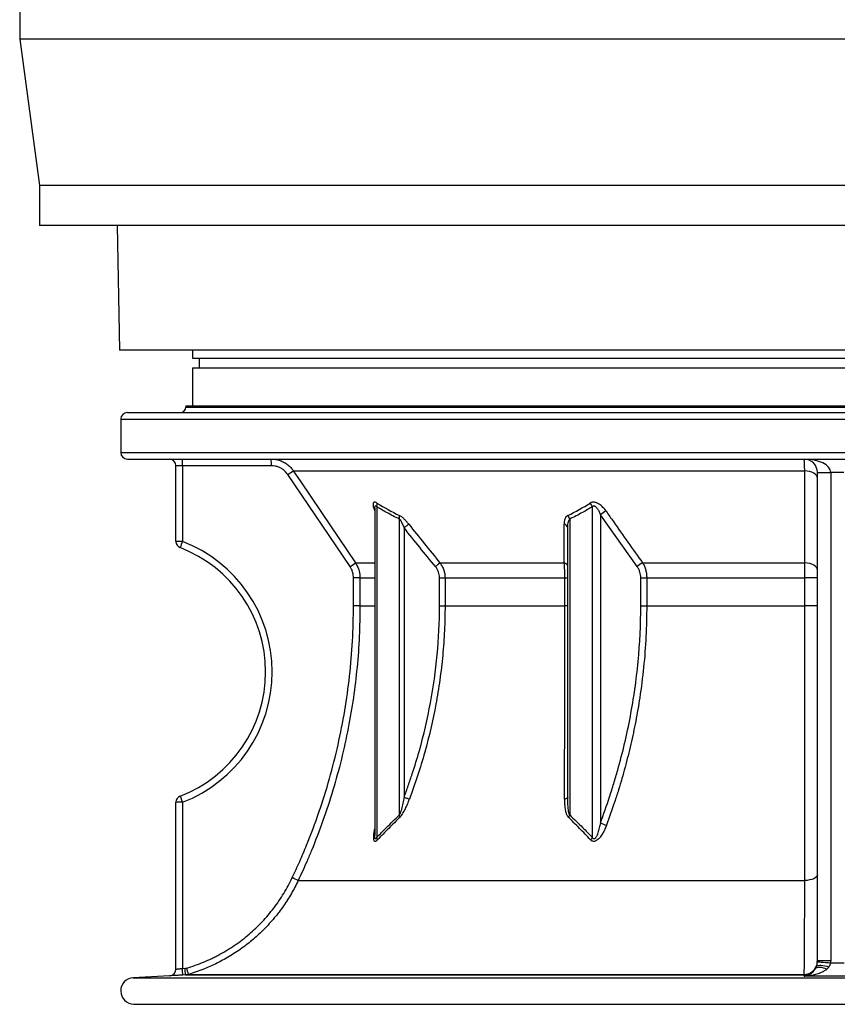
# Model space of a CAD drawing. Header units: millimetres. Extents: x 2016 to 3246, y 695 to 4145.
# Tile 1 of 8: x 2016 to 2631, y 695 to 1436. Entities that reach past the tile are written whole.
import ezdxf

# ---------------------------------------------------------------- set-up
doc = ezdxf.new("R2010")
doc.units = ezdxf.units.MM

msp = doc.modelspace()

# ---------------------------------------------------------------- linework, layer by layer
at = {"color": 7, "linetype": 'Continuous', "lineweight": 25}
for p, q in [((2015.92, 1481.1), (2015.92, 1421.1)), ((2015.92, 1421.1), (2030.92, 1311.1)), ((3245.92, 1421.1), (2015.92, 1421.1)), ((2030.92, 1311.1), (2030.92, 1281.1)), ((3230.92, 1311.1), (2030.92, 1311.1)), ((3230.92, 1281.1), (2030.92, 1281.1)), ((2089.28, 1281.1), (2090.92, 1187.21)), ((3170.92, 1187.21), (2090.92, 1187.21)), ((2145.92, 1187.21), (2145.92, 1181.41)), ((2145.92, 1181.41), (3115.92, 1181.41)), ((2150.92, 1181.41), (2150.92, 1174.11)), ((2145.92, 1174.11), (2145.92, 1145.41)), ((2145.92, 1174.11), (3115.92, 1174.11)), ((2096.92, 1140.41), (3164.92, 1140.41)), ((2140.92, 1145.41), (2140.92, 1144.41)), ((2140.92, 1145.41), (3120.92, 1145.41)), ((2091.92, 1135.41), (2091.92, 1110.41)), ((2096.92, 1105.41), (3164.92, 1105.41)), ((2138.35, 1100.41), (2133.42, 1100.41)), ((2133.42, 1043.49), (2133.42, 1100.41)), ((2138.35, 1100.41), (2138.35, 1043.49)), ((2205.21, 1100.41), (2138.35, 1100.41)), ((2221.73, 1096.6), (2606.41, 1096.6)), ((2264.4, 1024.56), (2217.65, 1093.8)), ((2615.92, 1095.41), (2625.92, 1095.41)), ((2615.92, 728.35), (2615.92, 1095.41)), ((2635.92, 1095.41), (2625.92, 1095.41)), ((2625.92, 1095.41), (2625.92, 728.35)), ((2283.03, 1068.51), (2283.03, 1068.53)), ((2283.03, 1068.48), (2283.03, 822.73)), ((2284.49, 1069.56), (2284.49, 820.85)), ((2446.65, 820.85), (2446.65, 1069.56)), ((2301.53, 837.81), (2301.53, 1060.26)), ((2429.62, 1060.26), (2429.62, 837.81)), ((2452.69, 1063.42), (2452.69, 831.83)), ((2480.32, 1024.56), (2452.69, 1063.42)), ((2305.07, 1053.68), (2305.07, 851.17)), ((2428.15, 851.17), (2428.15, 1053.68)), ((2138.35, 1043.49), (2133.42, 1043.49)), ((2332.03, 1027.36), (2425.5, 1027.36)), ((2484.5, 1027.36), (2606.47, 1027.36)), ((2266.96, 995.15), (2266.96, 1016.18)), ((2271.89, 1016.18), (2266.96, 1016.18)), ((2271.89, 1016.18), (2271.89, 995.15)), ((2331.73, 1016.18), (2335.84, 1016.18)), ((2331.73, 995.15), (2331.73, 1016.18)), ((2335.84, 1016.18), (2426, 1016.18)), ((2335.84, 1016.18), (2335.84, 995.15)), ((2426, 1016.18), (2428.15, 1016.18)), ((2426, 995.15), (2426, 1016.18)), ((2483.08, 995.15), (2483.08, 1016.18)), ((2483.08, 1016.18), (2487.57, 1016.18)), ((2487.57, 1016.18), (2606.59, 1016.18)), ((2487.57, 1016.18), (2487.57, 995.15)), ((2615.92, 1016.18), (2606.59, 1016.18)), ((2606.59, 995.15), (2606.59, 1016.18)), ((2271.89, 995.15), (2266.96, 995.15)), ((2331.73, 995.15), (2335.84, 995.15)), ((2335.84, 995.15), (2426, 995.15)), ((2428.15, 995.15), (2426, 995.15)), ((2483.08, 995.15), (2487.57, 995.15)), ((2487.57, 995.15), (2606.59, 995.15)), ((2615.92, 995.15), (2606.59, 995.15)), ((2138.35, 847.34), (2133.42, 847.34)), ((2133.42, 721.86), (2133.42, 847.34)), ((2138.35, 847.34), (2138.35, 722.37)), ((2283.04, 822.48), (2283.05, 822.73)), ((2225.41, 788.51), (2606.46, 788.51)), ((2615.88, 727.39), (2615.92, 728.35)), ((2615.92, 728.35), (2625.92, 728.35)), ((2138.35, 722.37), (2140.37, 722.47)), ((2614.5, 722.34), (2615.28, 724.1)), ((2128.68, 716.86), (2101.39, 715.43)), ((2140.56, 717.48), (2138.54, 717.37)), ((2140.56, 717.48), (2605.94, 717.48)), ((2142.87, 717.88), (2606.06, 717.88)), ((2605.94, 716.58), (2605.94, 717.48)), ((2105.02, 695.41), (3156.82, 695.41))]:
    msp.add_line(p, q, dxfattribs=at)
at = {"color": 1, "linetype": 'Continuous', "lineweight": 25}
for p, q in [((2140.92, 1144.41), (3120.92, 1144.41)), ((2091.92, 1135.41), (3169.92, 1135.41)), ((2091.92, 1110.41), (3169.92, 1110.41)), ((2268.47, 1027.36), (2283.03, 1027.36)), ((2271.89, 1016.18), (2283.03, 1016.18)), ((2271.89, 995.15), (2283.03, 995.15)), ((2101.39, 715.43), (3160.44, 715.43)), ((2101.69, 695.45), (3160.14, 695.45))]:
    msp.add_line(p, q, dxfattribs=at)
at = {"color": 7, "linetype": 'Continuous', "lineweight": 25, "flags": 128}
for points in [[(2221.73, 1096.6), (2227.32, 1088.31), (2249.7, 1055.16), (2268.47, 1027.36)], [(2615.92, 1091), (2615.73, 1092.06), (2615.2, 1093.08), (2614.33, 1094.03), (2613.16, 1094.86), (2611.73, 1095.56), (2610.08, 1096.09), (2608.29, 1096.44), (2606.41, 1096.6)], [(2606.47, 1027.36), (2606.46, 1043.93), (2606.41, 1096.6)], [(2308.56, 1056.47), (2308.29, 1056.25), (2307.95, 1055.98), (2307.56, 1055.67), (2307.12, 1055.32), (2306.64, 1054.94), (2306.13, 1054.53), (2305.6, 1054.11), (2305.07, 1053.68)], [(2332.03, 1027.36), (2331.75, 1027.13), (2331.42, 1026.86), (2331.03, 1026.55), (2330.6, 1026.2), (2330.14, 1025.81), (2329.65, 1025.41), (2329.13, 1024.99), (2328.61, 1024.56)], [(2615.92, 1021.77), (2615.74, 1022.82), (2615.21, 1023.84), (2614.34, 1024.78), (2613.18, 1025.62), (2611.76, 1026.31), (2610.13, 1026.85), (2608.34, 1027.2), (2606.47, 1027.36)], [(2305.07, 851.17), (2305.67, 850.95), (2306.26, 850.73), (2306.83, 850.51), (2307.38, 850.31), (2307.88, 850.12), (2308.34, 849.95), (2308.74, 849.8), (2309.09, 849.67)], [(2428.15, 851.17), (2428.11, 850.95), (2427.99, 850.73), (2427.78, 850.51), (2427.5, 850.31), (2427.15, 850.12), (2426.73, 849.95), (2426.25, 849.8), (2425.72, 849.67)], [(2615.92, 792.79), (2615.74, 791.98), (2615.21, 791.2), (2614.34, 790.48), (2613.18, 789.84), (2611.75, 789.31), (2610.12, 788.9), (2608.33, 788.63), (2606.46, 788.51)], [(2615.88, 727.39), (2616.11, 727.38), (2616.71, 727.33), (2617.65, 727.25), (2618.89, 727.16), (2620.39, 727.04), (2622.09, 726.9), (2623.93, 726.75), (2625.85, 726.6)], [(2614.5, 722.34), (2614.99, 722.84), (2615.7, 723.18), (2616.61, 723.37), (2617.68, 723.39), (2618.9, 723.25), (2620.23, 722.95), (2621.64, 722.5), (2623.08, 721.91)], [(2615.28, 724.1), (2615.73, 724.45), (2616.45, 724.68), (2617.41, 724.81), (2618.58, 724.81), (2619.93, 724.69), (2621.42, 724.45), (2623.01, 724.11), (2624.64, 723.66)]]:
    msp.add_lwpolyline(points, dxfattribs=at)
at = {"color": 7, "linetype": 'Continuous', "lineweight": 25}
for centre, radius, start, end in [((2096.92, 1135.41), 5, 90, 180), ((2136.92, 1144.41), 4, 270, 0), ((2096.92, 1110.41), 5, 180, 270), ((2128.42, 1100.41), 5, 0, 90), ((2048.76, 1101.66), 89.59, 359.20099, 2.39922), ((2115.68, 1101.66), 89.53, 359.19985, 2.40036), ((2605.92, 1095.41), 10, 0, 90), ((2125.22, 1232.83), 166.95, 303.61664, 305.31233), ((2279.72, 1071.16), 5.03, 341.4617, 13.74696), ((2439.45, 1067.34), 7.54, 17.11287, 41.68837), ((2296.34, 1061.64), 5.37, 345.01137, 15.19627), ((2422.47, 1058.5), 7.36, 13.79039, 38.19915), ((2462.5, 1052.93), 14.36, 112.33284, 133.08838), ((2424.82, 1053.14), 3.38, 9.10092, 80.39486), ((2138.42, 1043.49), 5, 180, 249.07517), ((2226.79, 1008.34), 95.17, 158.3282, 161.32394), ((2100.92, 945.41), 100, 290.92483, 69.07517), ((2100.85, 945.41), 105, 290.92483, 69.07517), ((2171.03, 1164.94), 168.59, 303.62989, 305.30886), ((2424.84, 1024.08), 3.35, 8.34269, 78.63352), ((2490.2, 1014.33), 14.22, 113.64791, 133.99054), ((2138.42, 847.34), 5, 110.92483, 180), ((2226.8, 882.49), 95.18, 198.67616, 201.67158), ((2296.86, 835.54), 5.19, 6.93071, 25.95024), ((2422.66, 841.13), 7.7, 319.87912, 334.48289), ((2463.02, 852.6), 23.2, 243.55753, 255.70048), ((2280.28, 818.54), 4.8, 5.80667, 28.73413), ((2439.65, 824.58), 7.93, 315.61856, 331.99505), ((2128.26, 592.23), 219.01, 63.66745, 64.95859), ((2128.42, 721.86), 5, 272.9864, 360), ((2128.42, 721.86), 5, 295.37631, 0), ((2048.65, 716.42), 89.89, 0.60728, 3.7925), ((2050.67, 716.53), 89.89, 0.60726, 3.79252), ((2051.42, 694.75), 94.34, 14.19282, 17.21817), ((2605.92, 727.48), 10, 270.13827, 329.08703), ((2606.03, 727.86), 9.98, 270.16813, 337.85903), ((2101.92, 705.45), 10, 93, 268.7312), ((2605.06, 717.96), 1, 331.52077, 355.43563), ((2105.02, 845.41), 150, 268.7312, 270)]:
    msp.add_arc(centre, radius, start, end, dxfattribs=at)
at = {"color": 1, "linetype": 'Continuous', "lineweight": 25}
msp.add_arc((2128.42, 721.86), 5, 272.99999, 295.37631, dxfattribs=at)
at = {"color": 7, "linetype": 'Continuous', "lineweight": 25}
msp.add_ellipse((2605.92, 1095.41), major_axis=(20, 0), ratio=0.5, start_param=0, end_param=1.570796, dxfattribs=at)
for points, knots in [([(2205.14, 1105.41), (2206.25, 1105.36), (2208.5, 1105.25), (2211.77, 1104.38), (2214.88, 1103), (2217.58, 1101.18), (2219.92, 1099.04), (2221.12, 1097.42), (2221.73, 1096.6)], [0, 0, 0, 0, 0.170251, 0.345441, 0.515703, 0.69091, 0.843686, 1, 1, 1, 1]), ([(2606.41, 1096.6), (2606.39, 1097.49), (2606.35, 1099.29), (2606.27, 1101.51), (2606.19, 1103.31), (2606.1, 1104.54), (2606, 1105.28), (2605.95, 1105.37), (2605.92, 1105.41)], [0, 0, 0, 0, 0.170158, 0.345255, 0.515337, 0.690347, 0.843397, 1, 1, 1, 1]), ([(2217.65, 1093.8), (2216.7, 1094.98), (2215.22, 1096.82), (2212.53, 1098.58), (2210.23, 1099.62), (2207.75, 1100.29), (2206.06, 1100.37), (2205.21, 1100.41)], [0, 0, 0, 0, 0.308448, 0.4788639, 0.6542264, 0.8246432, 1, 1, 1, 1]), ([(2284.61, 1072.35), (2284.4, 1072.48), (2284.19, 1072.6), (2283.79, 1072.78), (2283.6, 1072.86), (2283.24, 1072.96), (2283.07, 1072.99), (2282.76, 1073.01), (2282.62, 1072.99), (2282.37, 1072.91), (2282.26, 1072.85), (2282.07, 1072.68), (2281.99, 1072.58), (2281.87, 1072.34), (2281.82, 1072.2), (2281.75, 1071.91), (2281.73, 1071.74), (2281.71, 1071.22), (2281.73, 1070.83), (2281.86, 1070), (2281.96, 1069.56), (2282.32, 1068.19), (2282.67, 1067.22), (2283.08, 1066.21)], [0, 0, 0, 0, 0.0625, 0.0625, 0.125, 0.125, 0.1875, 0.1875, 0.25, 0.25, 0.3125, 0.3125, 0.375, 0.375, 0.4375, 0.4375, 0.5, 0.5, 0.625, 0.625, 0.75, 0.75, 1, 1, 1, 1]), ([(2301.53, 1060.26), (2298.29, 1061.89), (2292.56, 1064.77), (2286.94, 1068.11), (2284.49, 1069.56)], [0, 0, 0, 0, 0.564148, 1, 1, 1, 1]), ([(2446.65, 1069.56), (2444.21, 1068.11), (2438.59, 1064.77), (2432.85, 1061.89), (2429.62, 1060.26)], [0, 0, 0, 0, 0.435852, 1, 1, 1, 1]), ([(2457.04, 1066.21), (2456.69, 1066.72), (2456.32, 1067.21), (2455.53, 1068.19), (2455.11, 1068.66), (2454.23, 1069.57), (2453.77, 1070.01), (2452.78, 1070.83), (2452.26, 1071.23), (2451.44, 1071.74), (2451.16, 1071.91), (2450.59, 1072.2), (2450.3, 1072.34), (2449.7, 1072.58), (2449.41, 1072.68), (2448.81, 1072.85), (2448.5, 1072.91), (2447.91, 1072.99), (2447.62, 1073.01), (2447.05, 1072.99), (2446.77, 1072.96), (2445.97, 1072.8), (2445.5, 1072.61), (2445.08, 1072.35)], [0, 0, 0, 0, 0.125, 0.125, 0.25, 0.25, 0.375, 0.375, 0.5, 0.5, 0.5625, 0.5625, 0.625, 0.625, 0.6875, 0.6875, 0.75, 0.75, 0.8125, 0.8125, 0.875, 0.875, 1, 1, 1, 1]), ([(2446.65, 1069.56), (2446.77, 1069.7), (2446.9, 1069.83), (2447.2, 1070.04), (2447.37, 1070.13), (2447.65, 1070.19), (2447.74, 1070.2), (2447.94, 1070.21), (2448.04, 1070.2), (2448.24, 1070.16), (2448.34, 1070.13), (2448.53, 1070.05), (2448.62, 1070.01), (2448.9, 1069.85), (2449.07, 1069.73), (2449.41, 1069.44), (2449.56, 1069.29), (2450, 1068.81), (2450.26, 1068.46), (2450.74, 1067.73), (2450.96, 1067.35), (2451.37, 1066.59), (2451.55, 1066.2), (2452.09, 1065.03), (2452.41, 1064.22), (2452.69, 1063.42)], [0, 0, 0, 0, 0.0625, 0.0625, 0.125, 0.125, 0.15625, 0.15625, 0.1875, 0.1875, 0.21875, 0.21875, 0.25, 0.25, 0.3125, 0.3125, 0.375, 0.375, 0.5, 0.5, 0.625, 0.625, 0.75, 0.75, 1, 1, 1, 1]), ([(2308.56, 1056.47), (2308.02, 1057.15), (2307.47, 1057.81), (2306.62, 1058.76), (2306.33, 1059.08), (2305.74, 1059.69), (2305.44, 1059.99), (2304.85, 1060.57), (2304.55, 1060.85), (2303.94, 1061.39), (2303.63, 1061.65), (2302.71, 1062.36), (2302.11, 1062.77), (2301.52, 1063.05)], [0, 0, 0, 0, 0.25, 0.25, 0.375, 0.375, 0.5, 0.5, 0.625, 0.625, 0.75, 0.75, 1, 1, 1, 1]), ([(2301.53, 1060.26), (2301.87, 1059.84), (2302.68, 1058.84), (2303.86, 1056.53), (2304.63, 1054.71), (2305.07, 1053.68)], [0, 0, 0, 0, 0.232069, 0.562598, 1, 1, 1, 1]), ([(2428.25, 1063.05), (2427.96, 1062.91), (2427.7, 1062.74), (2427.23, 1062.34), (2427.02, 1062.12), (2426.46, 1061.4), (2426.18, 1060.86), (2425.75, 1059.69), (2425.6, 1059.08), (2425.42, 1057.8), (2425.38, 1057.15), (2425.38, 1056.47)], [0, 0, 0, 0, 0.125, 0.125, 0.25, 0.25, 0.5, 0.5, 0.75, 0.75, 1, 1, 1, 1]), ([(2428.15, 1053.68), (2428.2, 1054.93), (2428.27, 1056.85), (2428.79, 1059.11), (2429.38, 1059.93), (2429.62, 1060.26)], [0, 0, 0, 0, 0.529934, 0.809998, 1, 1, 1, 1]), ([(2457.04, 1066.21), (2458.85, 1063.62), (2467.92, 1050.59), (2477.13, 1037.69), (2484.5, 1027.36)], [0, 0, 0, 0, 0.1991885, 1, 1, 1, 1]), ([(2266.96, 1016.18), (2266.87, 1017.46), (2266.71, 1019.57), (2265.71, 1022.39), (2264.84, 1023.83), (2264.4, 1024.56)], [0, 0, 0, 0, 0.431597, 0.711737, 1, 1, 1, 1]), ([(2268.47, 1027.36), (2269.04, 1026.41), (2270.2, 1024.49), (2271.55, 1020.73), (2271.76, 1017.88), (2271.89, 1016.18)], [0, 0, 0, 0, 0.280134, 0.568382, 1, 1, 1, 1]), ([(2331.73, 1016.18), (2331.69, 1016.9), (2331.62, 1018.37), (2331, 1020.55), (2330.03, 1022.67), (2329.09, 1023.93), (2328.61, 1024.56)], [0, 0, 0, 0, 0.238101, 0.48379, 0.738162, 1, 1, 1, 1]), ([(2332.03, 1027.36), (2332.6, 1026.53), (2333.76, 1024.83), (2334.93, 1022.04), (2335.69, 1019.13), (2335.79, 1017.17), (2335.84, 1016.18)], [0, 0, 0, 0, 0.252837, 0.512235, 0.752871, 1, 1, 1, 1]), ([(2426, 1016.18), (2426, 1017.18), (2425.98, 1019.21), (2425.88, 1022.13), (2425.72, 1024.9), (2425.57, 1026.53), (2425.5, 1027.36)], [0, 0, 0, 0, 0.249236, 0.505787, 0.749871, 1, 1, 1, 1]), ([(2483.08, 1016.18), (2483.05, 1016.89), (2482.98, 1018.34), (2482.45, 1020.51), (2481.59, 1022.64), (2480.75, 1023.92), (2480.32, 1024.56)], [0, 0, 0, 0, 0.234056, 0.475667, 0.733837, 1, 1, 1, 1]), ([(2484.5, 1027.36), (2484.96, 1026.52), (2485.91, 1024.8), (2486.86, 1021.99), (2487.46, 1019.09), (2487.54, 1017.16), (2487.57, 1016.18)], [0, 0, 0, 0, 0.256478, 0.519893, 0.756762, 1, 1, 1, 1]), ([(2606.59, 1016.18), (2606.59, 1017.28), (2606.59, 1019.52), (2606.55, 1023.39), (2606.5, 1025.87), (2606.47, 1027.36)], [0, 0, 0, 0, 0.279892, 0.567877, 1, 1, 1, 1]), ([(2220.96, 790.65), (2222.87, 794.67), (2224.72, 798.72), (2227.41, 804.84), (2228.29, 806.88), (2230.03, 810.98), (2230.88, 813.04), (2235.07, 823.34), (2238.18, 831.63), (2246.78, 856.65), (2251.54, 873.52), (2259.2, 907.63), (2262.09, 924.87), (2265.97, 959.72), (2266.96, 977.34), (2266.96, 995.15)], [0, 0, 0, 0, 0.0625, 0.0625, 0.09375, 0.09375, 0.125, 0.125, 0.25, 0.25, 0.5, 0.5, 0.75, 0.75, 1, 1, 1, 1]), ([(2271.89, 995.15), (2271.78, 987.44), (2271.57, 972.01), (2269.84, 948.92), (2267.09, 925.93), (2263.17, 902.8), (2258.05, 879.61), (2251.71, 856.39), (2244.22, 833.51), (2237.43, 815.83), (2231.12, 800.85), (2227.66, 793.37), (2225.41, 788.51)], [0, 0, 0, 0, 0.108324, 0.216773, 0.325222, 0.433546, 0.546131, 0.658856, 0.771581, 0.884166, 0.92482, 1, 1, 1, 1]), ([(2305.07, 851.17), (2306.15, 854.07), (2307.21, 856.98), (2309.25, 862.82), (2310.24, 865.74), (2313.12, 874.52), (2314.9, 880.4), (2319.87, 898.11), (2322.65, 910.01), (2327.14, 934), (2328.85, 946.09), (2331.14, 970.47), (2331.73, 982.76), (2331.73, 995.15)], [0, 0, 0, 0, 0.0625, 0.0625, 0.125, 0.125, 0.25, 0.25, 0.5, 0.5, 0.75, 0.75, 1, 1, 1, 1]), ([(2335.84, 995.15), (2335.84, 988.94), (2335.69, 982.72), (2335.11, 970.31), (2334.68, 964.11), (2333.81, 954.84), (2333.49, 951.75), (2332.77, 945.58), (2332.37, 942.49), (2331.09, 933.27), (2330.09, 927.16), (2326.69, 908.92), (2323.89, 896.89), (2317.25, 873.09), (2313.42, 861.32), (2309.09, 849.67)], [0, 0, 0, 0, 0.125, 0.125, 0.25, 0.25, 0.3125, 0.3125, 0.375, 0.375, 0.5, 0.5, 0.75, 0.75, 1, 1, 1, 1]), ([(2425.72, 849.67), (2425.73, 852.6), (2425.74, 855.54), (2425.76, 861.44), (2425.77, 864.39), (2425.8, 873.27), (2425.82, 879.21), (2425.87, 897.11), (2425.9, 909.13), (2425.95, 933.37), (2425.97, 945.59), (2426, 970.22), (2426, 982.64), (2426, 995.15)], [0, 0, 0, 0, 0.0625, 0.0625, 0.125, 0.125, 0.25, 0.25, 0.5, 0.5, 0.75, 0.75, 1, 1, 1, 1]), ([(2452.69, 831.83), (2455.13, 838.3), (2457.44, 844.84), (2460.71, 854.74), (2461.76, 858.06), (2463.8, 864.72), (2464.78, 868.05), (2469.5, 884.76), (2472.68, 898.25), (2477.81, 925.49), (2479.77, 939.24), (2482.4, 966.99), (2483.08, 981), (2483.08, 995.15)], [0, 0, 0, 0, 0.125, 0.125, 0.1875, 0.1875, 0.25, 0.25, 0.5, 0.5, 0.75, 0.75, 1, 1, 1, 1]), ([(2487.57, 995.15), (2487.46, 987.43), (2487.23, 971.96), (2485.39, 948.85), (2482.72, 927.63), (2479.38, 908.33), (2475.7, 890.9), (2471.38, 873.68), (2467.2, 859.25), (2462.56, 844.7), (2459.38, 835.91), (2457.29, 830.12)], [0, 0, 0, 0, 0.13643, 0.27298, 0.409417, 0.514909, 0.620498, 0.726095, 0.831598, 0.889174, 1, 1, 1, 1]), ([(2606.46, 788.51), (2606.47, 796.04), (2606.49, 811.09), (2606.51, 834.3), (2606.53, 858.1), (2606.55, 882.47), (2606.57, 907.36), (2606.58, 931.21), (2606.59, 953.61), (2606.59, 974.51), (2606.59, 988.27), (2606.59, 995.15)], [0, 0, 0, 0, 0.1161697, 0.2324163, 0.3485859, 0.4676401, 0.5867772, 0.7058313, 0.8067236, 0.9032731, 1, 1, 1, 1]), ([(2305.07, 851.17), (2304.77, 849.67), (2304.18, 846.65), (2303.31, 842.98), (2302.49, 840.19), (2301.97, 838.71), (2301.61, 837.97), (2301.53, 837.81)], [0, 0, 0, 0, 0.3290384, 0.6593318, 0.8084842, 0.9595015, 1, 1, 1, 1]), ([(2302.02, 836.17), (2302.21, 836.36), (2302.41, 836.57), (2302.79, 837.02), (2302.97, 837.25), (2303.51, 837.98), (2303.85, 838.5), (2304.51, 839.57), (2304.83, 840.13), (2305.44, 841.27), (2305.74, 841.85), (2306.6, 843.6), (2307.13, 844.8), (2308.15, 847.21), (2308.63, 848.43), (2309.09, 849.67)], [0, 0, 0, 0, 0.0625, 0.0625, 0.125, 0.125, 0.25, 0.25, 0.375, 0.375, 0.5, 0.5, 0.75, 0.75, 1, 1, 1, 1]), ([(2425.72, 849.67), (2425.71, 848.43), (2425.74, 847.21), (2425.87, 844.78), (2425.98, 843.59), (2426.25, 841.84), (2426.35, 841.27), (2426.61, 840.14), (2426.75, 839.59), (2427.03, 838.78), (2427.12, 838.51), (2427.34, 837.99), (2427.46, 837.73), (2427.73, 837.24), (2427.87, 837.01), (2428.19, 836.57), (2428.36, 836.36), (2428.56, 836.17)], [0, 0, 0, 0, 0.25, 0.25, 0.5, 0.5, 0.625, 0.625, 0.75, 0.75, 0.8125, 0.8125, 0.875, 0.875, 0.9375, 0.9375, 1, 1, 1, 1]), ([(2429.62, 837.81), (2429.39, 838.43), (2428.72, 840.21), (2428.41, 843.54), (2428.18, 847.37), (2428.16, 849.94), (2428.15, 851.17)], [0, 0, 0, 0, 0.151909, 0.439304, 0.730702, 1, 1, 1, 1]), ([(2284.49, 820.85), (2286.93, 823.37), (2292.53, 829.17), (2298.28, 834.69), (2301.53, 837.81)], [0, 0, 0, 0, 0.43385, 1, 1, 1, 1]), ([(2429.62, 837.81), (2432.87, 834.69), (2438.62, 829.17), (2444.22, 823.37), (2446.65, 820.85)], [0, 0, 0, 0, 0.56615, 1, 1, 1, 1]), ([(2302.02, 836.17), (2299.14, 833.42), (2296.29, 830.6), (2290.64, 824.88), (2287.84, 821.97), (2285.06, 819.03)], [0, 0, 0, 0, 0.5, 0.5, 1, 1, 1, 1]), ([(2445.32, 819.03), (2442.57, 821.97), (2439.8, 824.88), (2434.22, 830.6), (2431.4, 833.42), (2428.56, 836.17)], [0, 0, 0, 0, 0.5, 0.5, 1, 1, 1, 1]), ([(2457.29, 830.12), (2456.89, 829.08), (2456.08, 826.99), (2454.56, 823.97), (2452.84, 821.35), (2451.07, 819.4), (2449.49, 818.3), (2448.1, 817.85), (2446.91, 817.94), (2445.98, 818.39), (2445.53, 818.83), (2445.32, 819.03)], [0, 0, 0, 0, 0.173491, 0.347107, 0.519421, 0.650625, 0.74423, 0.81326, 0.88248, 0.946814, 1, 1, 1, 1]), ([(2452.69, 831.83), (2452.45, 830.57), (2452.19, 829.32), (2451.59, 826.83), (2451.25, 825.6), (2450.64, 823.77), (2450.42, 823.17), (2450.04, 822.28), (2449.9, 821.98), (2449.61, 821.41), (2449.45, 821.13), (2449.18, 820.73), (2449.09, 820.6), (2448.89, 820.35), (2448.78, 820.23), (2448.55, 820.02), (2448.42, 819.92), (2448.15, 819.78), (2448, 819.74), (2447.79, 819.74), (2447.71, 819.75), (2447.58, 819.79), (2447.51, 819.82), (2447.33, 819.92), (2447.22, 820.01), (2447.03, 820.22), (2446.94, 820.34), (2446.79, 820.59), (2446.72, 820.72), (2446.65, 820.85)], [0, 0, 0, 0, 0.25, 0.25, 0.5, 0.5, 0.625, 0.625, 0.6875, 0.6875, 0.75, 0.75, 0.78125, 0.78125, 0.8125, 0.8125, 0.84375, 0.84375, 0.875, 0.875, 0.890625, 0.890625, 0.90625, 0.90625, 0.9375, 0.9375, 0.96875, 0.96875, 1, 1, 1, 1]), ([(2141.52, 722.67), (2145.86, 723.95), (2150.11, 725.46), (2156.36, 728.05), (2158.42, 728.97), (2161.48, 730.43), (2162.5, 730.93), (2164.5, 731.96), (2165.5, 732.49), (2170.43, 735.17), (2174.24, 737.52), (2181.59, 742.58), (2185.12, 745.3), (2190.22, 749.67), (2191.89, 751.17), (2195.15, 754.27), (2196.75, 755.88), (2201.4, 760.79), (2204.3, 764.21), (2209.72, 771.3), (2212.24, 774.98), (2216.89, 782.61), (2219.03, 786.56), (2220.96, 790.65)], [0, 0, 0, 0, 0.125, 0.125, 0.1875, 0.1875, 0.21875, 0.21875, 0.25, 0.25, 0.375, 0.375, 0.5, 0.5, 0.5625, 0.5625, 0.625, 0.625, 0.75, 0.75, 0.875, 0.875, 1, 1, 1, 1]), ([(2225.41, 788.51), (2223.75, 785.22), (2220.43, 778.63), (2214.38, 769.22), (2207.55, 760.25), (2199.96, 751.89), (2191.78, 744.28), (2183, 737.37), (2173.57, 731.16), (2163.95, 725.97), (2153.74, 721.4), (2146.72, 719.12), (2142.87, 717.88)], [0, 0, 0, 0, 0.098836, 0.197671, 0.29938, 0.401089, 0.499922, 0.598755, 0.700456, 0.802157, 0.891634, 1, 1, 1, 1]), ([(2606.06, 717.88), (2606.08, 719.21), (2606.1, 720.77), (2606.13, 724.32), (2606.15, 726.31), (2606.19, 730.74), (2606.21, 733.17), (2606.23, 737.14), (2606.24, 738.53), (2606.26, 741.38), (2606.27, 742.85), (2606.3, 747.38), (2606.31, 750.58), (2606.35, 757.3), (2606.36, 760.84), (2606.38, 765.47), (2606.39, 766.41), (2606.39, 768.3), (2606.4, 769.26), (2606.41, 772.17), (2606.42, 774.14), (2606.44, 780.14), (2606.45, 784.26), (2606.46, 788.51)], [0, 0, 0, 0, 0.125, 0.125, 0.25, 0.25, 0.375, 0.375, 0.4375, 0.4375, 0.5, 0.5, 0.625, 0.625, 0.75, 0.75, 0.78125, 0.78125, 0.8125, 0.8125, 0.875, 0.875, 1, 1, 1, 1]), ([(2615.28, 724.1), (2615.28, 724.1), (2615.42, 724.59), (2615.68, 725.62), (2615.81, 726.8), (2615.88, 727.39)], [0, 0, 0, 0, 0.00438, 0.493718, 1, 1, 1, 1]), ([(2625.85, 726.6), (2625.76, 726.06), (2625.6, 725.55), (2625.29, 724.82), (2625.17, 724.58), (2624.92, 724.11), (2624.78, 723.88), (2624.64, 723.66)], [0, 0, 0, 0, 0.5, 0.5, 0.75, 0.75, 1, 1, 1, 1]), ([(2133.42, 721.86), (2133.42, 721.86), (2133.45, 721.86), (2133.54, 721.87), (2133.58, 721.87), (2133.67, 721.88), (2133.73, 721.89), (2133.91, 721.91), (2134.07, 721.92), (2134.42, 721.96), (2134.63, 721.98), (2135.09, 722.03), (2135.33, 722.05), (2135.87, 722.11), (2136.16, 722.14), (2136.75, 722.2), (2137.06, 722.23), (2137.7, 722.3), (2138.02, 722.33), (2138.35, 722.37)], [0, 0, 0, 0, 0.125, 0.125, 0.1875, 0.1875, 0.25, 0.25, 0.375, 0.375, 0.5, 0.5, 0.625, 0.625, 0.75, 0.75, 0.875, 0.875, 1, 1, 1, 1]), ([(2605.94, 716.58), (2605.95, 716.58), (2606.76, 716.67), (2608.21, 717.01), (2610.26, 717.95), (2611.89, 719.11), (2613.25, 720.47), (2614.04, 721.55), (2614.44, 722.24), (2614.5, 722.34)], [0, 0, 0, 0, 0.001427, 0.273532, 0.485045, 0.696352, 0.835782, 0.97492, 1, 1, 1, 1]), ([(2623.08, 721.91), (2622.96, 721.81), (2622.17, 721.14), (2620.57, 720.11), (2617.85, 718.81), (2614.6, 717.73), (2610.49, 716.89), (2607.59, 716.63), (2605.95, 716.58), (2605.94, 716.58)], [0, 0, 0, 0, 0.025069, 0.164168, 0.303561, 0.514881, 0.726406, 0.998574, 1, 1, 1, 1]), ([(2138.54, 717.37), (2137.84, 717.34), (2136.03, 717.24), (2133.26, 717.1), (2130.73, 716.97), (2129.01, 716.88), (2128.79, 716.87), (2128.68, 716.86)], [0, 0, 0, 0, 0.134497, 0.351186, 0.567571, 0.783795, 1, 1, 1, 1]), ([(2655.89, 716.58), (2647.56, 716.6), (2630.92, 716.63), (2614.27, 716.6), (2605.94, 716.58)], [0, 0, 0, 0, 0.5, 1, 1, 1, 1])]:
    msp.add_open_spline(points, degree=3, knots=knots, dxfattribs=at)
at = {"color": 1, "linetype": 'Continuous', "lineweight": 25}
for points, knots in [([(2283.05, 1068.53), (2283.04, 1068.64), (2283.01, 1069.18), (2283.12, 1069.78), (2283.37, 1070.14), (2283.6, 1070.23), (2283.84, 1070.16), (2284.16, 1069.93), (2284.37, 1069.7), (2284.49, 1069.56)], [0, 0, 0, 0, 0.086805, 0.410347, 0.543087, 0.631408, 0.759342, 0.849869, 1, 1, 1, 1]), ([(2285.06, 819.03), (2284.74, 818.72), (2284.16, 818.16), (2283.38, 817.84), (2282.77, 818.01), (2282.3, 818.82), (2282.13, 820.38), (2282.24, 822.44), (2282.51, 824.73), (2282.85, 826.39), (2283.03, 827.26)], [0, 0, 0, 0, 0.101249, 0.181484, 0.261884, 0.358357, 0.512009, 0.668547, 0.825532, 1, 1, 1, 1]), ([(2284.49, 820.85), (2284.34, 820.55), (2284.13, 820.14), (2283.83, 819.82), (2283.65, 819.73), (2283.5, 819.75), (2283.36, 819.9), (2283.24, 820.16), (2283.08, 820.89), (2283.01, 821.7), (2283.04, 822.39), (2283.04, 822.48)], [0, 0, 0, 0, 0.193187, 0.266675, 0.31963, 0.381644, 0.441093, 0.516079, 0.615223, 0.952089, 1, 1, 1, 1])]:
    msp.add_open_spline(points, degree=3, knots=knots, dxfattribs=at)
at = {"color": 7, "linetype": 'Continuous', "lineweight": 25}
for points in [[(2284.61, 1072.35), (2290.17, 1068.97), (2295.81, 1065.85), (2301.52, 1063.05)], [(2428.25, 1063.05), (2433.94, 1065.85), (2439.55, 1068.97), (2445.08, 1072.35)], [(2328.61, 1024.56), (2320.71, 1034.22), (2312.86, 1043.93), (2305.07, 1053.68)], [(2308.56, 1056.47), (2316.33, 1046.73), (2324.15, 1037.02), (2332.03, 1027.36)], [(2425.5, 1027.36), (2425.46, 1037.02), (2425.42, 1046.73), (2425.38, 1056.47)], [(2625.92, 728.35), (2625.92, 727.77), (2625.89, 727.18), (2625.85, 726.6)], [(2625.85, 726.6), (2629.23, 726.6), (2632.61, 726.6), (2635.98, 726.6)], [(2140.37, 722.47), (2140.76, 722.49), (2141.15, 722.56), (2141.52, 722.67)], [(2624.64, 723.66), (2624.2, 722.99), (2623.67, 722.42), (2623.08, 721.91)], [(2142.87, 717.88), (2142.12, 717.65), (2141.34, 717.52), (2140.56, 717.48)]]:
    msp.add_open_spline(points, degree=3, dxfattribs=at)

doc.saveas('drawing.dxf')
